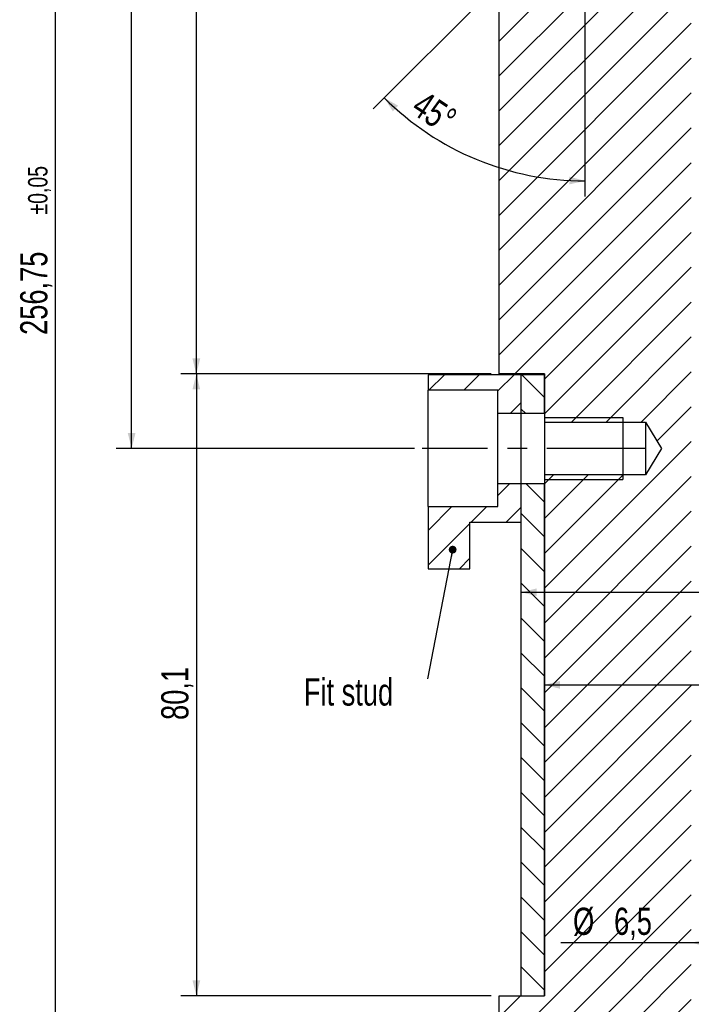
# Model space of a CAD drawing. Header units: millimetres. Extents: x 8 to 862, y 8 to 585.
# Tile 33 of 84: x 216 to 303, y 204 to 330. Entities that reach past the tile are written whole.
import ezdxf

# ---------------------------------------------------------------- set-up
doc = ezdxf.new("R2010")
doc.units = ezdxf.units.MM
doc.linetypes.add('CENTERX2', pattern=[20.32, 12.7, -2.54, 2.54, -2.54])
for name, color, linetype in [('CENTERLINE', 4, 'CENTERX2'), ('DIMENSIONS', 2, 'Continuous'), ('HATCH', 3, 'Continuous'), ('TEXT', 2, 'Continuous')]:
    doc.layers.add(name, color=color, linetype=linetype)
doc.layers.add('OUTLINE', color=7, linetype='Continuous', lineweight=25)
doc.styles.add('SLDTEXTSTYLE0', font='TXT', dxfattribs={"width": 0.75})
doc.dimstyles.new('SLDDIMSTYLE2', dxfattribs={"dimtxt": 3.5, "dimasz": 2, "dimexe": 0, "dimexo": 0.0625, "dimgap": 0.875, "dimtad": 1, "dimrnd": 1e-09, "dimzin": 12, "dimdsep": 46, "dimtxsty": 'SLDTEXTSTYLE0', "dimsah": 1, "dimcen": 0.09, "dimadec": 0, "dimazin": 3, "dimtfac": 1, "dimtofl": 0, "dimtmove": 0, "dimatfit": 3, "dimfxl": 0, "dimfrac": 2, "dimtolj": 1, "dimtzin": 12, "dimarcsym": 0})
doc.dimstyles.new('SLDDIMSTYLE20', dxfattribs={"dimtxt": 0.18, "dimasz": 1, "dimexe": 0, "dimexo": 0.0625, "dimgap": 0, "dimtad": 0, "dimtih": 1, "dimtoh": 1, "dimdec": 0, "dimrnd": 1e-09, "dimzin": 0, "dimdsep": 46, "dimtxsty": 'Standard', "dimblk1": 'DOT', "dimblk2": 'DOT', "dimsah": 1, "dimcen": 0.09, "dimadec": 0, "dimazin": 0, "dimtfac": 1, "dimtdec": 0, "dimtofl": 0, "dimtmove": 0, "dimatfit": 3, "dimldrblk": 'DOT', "dimfxl": 0, "dimfrac": 2, "dimtolj": 1, "dimtzin": 0, "dimarcsym": 0})
doc.dimstyles.new('SLDDIMSTYLE3', dxfattribs={"dimtxt": 3.5, "dimasz": 2, "dimexe": 0, "dimexo": 0.0625, "dimgap": 0.875, "dimtad": 1, "dimrnd": 1e-09, "dimzin": 12, "dimdsep": 46, "dimtxsty": 'SLDTEXTSTYLE0', "dimsah": 1, "dimcen": 0.09, "dimadec": 0, "dimazin": 3, "dimtol": 1, "dimtp": 0.05, "dimtm": 0.05, "dimtfac": 1, "dimtofl": 0, "dimtmove": 0, "dimatfit": 3, "dimfxl": 0, "dimfrac": 2, "dimtolj": 1, "dimarcsym": 0})
doc.dimstyles.new('SLDDIMSTYLE8', dxfattribs={"dimtxt": 3.5, "dimasz": 2, "dimexe": 0, "dimexo": 0.0625, "dimgap": 0.875, "dimtad": 1, "dimdec": 4, "dimzin": 12, "dimdsep": 46, "dimtxsty": 'SLDTEXTSTYLE0', "dimsah": 1, "dimcen": 0.09, "dimazin": 3, "dimtfac": 1, "dimtofl": 0, "dimtmove": 0, "dimatfit": 3, "dimfxl": 0, "dimfrac": 2, "dimtolj": 1, "dimtzin": 12, "dimarcsym": 0})

# ---------------------------------------------------------------- blocks, each defined once
blk = doc.blocks.new('_D_3')
at = {"layer": 'DIMENSIONS'}
for p, q in [((275.26, 410.83), (228.9, 410.83)), ((230.9, 275.13), (230.9, 410.83)), ((267.3, 275.13), (228.9, 275.13))]:
    blk.add_line(p, q, dxfattribs=at)
for points in [[(230.9, 410.83), (230.4, 408.83), (231.4, 408.83)], [(230.9, 275.13), (231.4, 277.13), (230.4, 277.13)]]:
    blk.add_solid(points, dxfattribs=at)
at = {"layer": 'DIMENSIONS', "attachment_point": 1, "rotation": 90, "style": 'SLDTEXTSTYLE0'}
for s, insert, char_height in [('±0,05', (227.4, 345.49), 2.5), ('135,7', (226.39, 332.56), 3.5)]:
    blk.add_mtext(s, dxfattribs=dict(at, insert=insert, char_height=char_height))
blk = doc.blocks.new('_D_13')
at = {"layer": 'DIMENSIONS'}
for p, q in [((275.26, 410.83), (237.23, 410.83)), ((239.23, 284.73), (239.23, 410.83)), ((277.21, 284.73), (237.23, 284.73))]:
    blk.add_line(p, q, dxfattribs=at)
for points in [[(239.23, 410.83), (238.73, 408.83), (239.73, 408.83)], [(239.23, 284.73), (239.73, 286.73), (238.73, 286.73)]]:
    blk.add_solid(points, dxfattribs=at)
at = {"layer": 'DIMENSIONS', "attachment_point": 1, "rotation": 90, "style": 'SLDTEXTSTYLE0'}
for s, insert, char_height in [('±0,05', (235.73, 350.1), 2.5), ('126,1', (234.71, 337.17), 3.5)]:
    blk.add_mtext(s, dxfattribs=dict(at, insert=insert, char_height=char_height))
blk = doc.blocks.new('_D_27')
at = {"layer": 'DIMENSIONS'}
for p, q in [((288.26, 429.83), (219.06, 429.83)), ((221.06, 429.83), (221.06, 173.09)), ((280.21, 173.09), (219.06, 173.09))]:
    blk.add_line(p, q, dxfattribs=at)
for points in [[(221.06, 429.83), (220.56, 427.83), (221.56, 427.83)], [(221.06, 173.09), (221.56, 175.09), (220.56, 175.09)]]:
    blk.add_solid(points, dxfattribs=at)
at = {"layer": 'DIMENSIONS', "attachment_point": 1, "rotation": 90, "style": 'SLDTEXTSTYLE0'}
for s, insert, char_height in [('±0,05', (217.56, 305.26), 2.5), ('256,75', (216.55, 289.75), 3.5)]:
    blk.add_mtext(s, dxfattribs=dict(at, insert=insert, char_height=char_height))
blk = doc.blocks.new('_D_28')
at = {"layer": 'DIMENSIONS'}
for p, q in [((302.96, 211.47), (286.14, 211.47)), ((309.46, 211.47), (302.96, 211.47))]:
    blk.add_line(p, q, dxfattribs=at)
for points in [[(302.96, 211.47), (304.96, 210.97), (304.96, 211.97)], [(309.46, 211.47), (307.46, 211.97), (307.46, 210.97)]]:
    blk.add_solid(points, dxfattribs=at)
at = {"layer": 'DIMENSIONS', "char_height": 3.5, "attachment_point": 1, "style": 'SLDTEXTSTYLE0'}
for s, insert in [('%%c', (287.73, 215.98)), ('6,5', (293.01, 215.98))]:
    blk.add_mtext(s, dxfattribs=dict(at, insert=insert))
blk = doc.blocks.new('_D_32')
at = {"layer": 'DIMENSIONS'}
for p, q in [((289.26, 345.13), (289.26, 307.59)), ((278.38, 335.25), (262, 318.88))]:
    blk.add_line(p, q, dxfattribs=at)
blk.add_arc((289.26, 346.13), 36.54, 225, 270, dxfattribs=at)
for points in [[(263.42, 320.29), (264.53, 318.55), (265.21, 319.28)], [(289.26, 309.59), (287.27, 310.14), (287.25, 309.14)]]:
    blk.add_solid(points, dxfattribs=at)
at = {"layer": 'DIMENSIONS', "insert": (268.63, 321.37), "char_height": 3.5, "attachment_point": 1, "rotation": 326.4768, "style": 'SLDTEXTSTYLE0'}
blk.add_mtext('45°', dxfattribs=at)
blk = doc.blocks.new('_D_36')
at = {"layer": 'DIMENSIONS'}
blk.add_line((284.06, 244.68), (424.36, 244.68), dxfattribs=at)
for points in [[(284.06, 244.68), (286.06, 244.18), (286.06, 245.18)], [(424.36, 244.68), (422.36, 245.18), (422.36, 244.18)]]:
    blk.add_solid(points, dxfattribs=at)
at = {"layer": 'DIMENSIONS', "insert": (325.47, 249.2), "char_height": 3.5, "attachment_point": 1, "style": 'SLDTEXTSTYLE0'}
blk.add_mtext('140,3', dxfattribs=at)
blk = doc.blocks.new('_D_37')
at = {"layer": 'DIMENSIONS'}
blk.add_line((281.06, 256.61), (354.21, 256.61), dxfattribs=at)
for points in [[(281.06, 256.61), (283.06, 256.11), (283.06, 257.11)], [(354.21, 256.61), (352.21, 257.11), (352.21, 256.11)]]:
    blk.add_solid(points, dxfattribs=at)
at = {"layer": 'DIMENSIONS', "insert": (323.61, 261.13), "char_height": 3.5, "attachment_point": 1, "style": 'SLDTEXTSTYLE0'}
blk.add_mtext('73,15', dxfattribs=at)
blk = doc.blocks.new('_D_39')
at = {"layer": 'DIMENSIONS'}
for p, q in [((277.21, 284.73), (237.23, 284.73)), ((239.23, 284.73), (239.23, 204.63)), ((277.21, 204.63), (237.23, 204.63))]:
    blk.add_line(p, q, dxfattribs=at)
for points in [[(239.23, 284.73), (238.73, 282.73), (239.73, 282.73)], [(239.23, 204.63), (239.73, 206.63), (238.73, 206.63)]]:
    blk.add_solid(points, dxfattribs=at)
at = {"layer": 'DIMENSIONS', "insert": (234.71, 240.16), "char_height": 3.5, "attachment_point": 1, "rotation": 90, "style": 'SLDTEXTSTYLE0'}
blk.add_mtext('80,1', dxfattribs=at)
blk = doc.blocks.new('_Dot')
at = {"color": 0, "linetype": 'ByBlock', "lineweight": -2}
blk.add_line((-0.5, 0), (-1, 0), dxfattribs=at)
at = {"color": 0, "linetype": 'ByBlock', "const_width": 0.5}
blk.add_lwpolyline([(-0.25, 0, 1), (0.25, 0, 1)], format="xyb", close=True, dxfattribs=at)

msp = doc.modelspace()

# ---------------------------------------------------------------- hatches: boundary and pattern name
at = {"layer": 'HATCH'}
h = msp.add_hatch(dxfattribs=at)
h.set_pattern_fill('ANSI31', color=256, angle=3e-322, style=0)
edge = h.paths.add_edge_path(flags=0)
edge.add_line((289.25884, 346.13342), (279.08752, 335.9621))
edge.add_arc((281.20884, 333.84078), 3, 135, 180)
edge.add_line((278.20884, 333.84078), (278.20884, 284.73342))
edge.add_line((278.20884, 284.73342), (284.05884, 284.73342))
edge.add_line((284.05884, 284.73342), (284.05884, 278.53342))
edge.add_line((284.05884, 278.53342), (297.05884, 278.53342))
edge.add_line((297.05884, 278.53342), (299.10177, 275.13342))
edge.add_line((299.10177, 275.13342), (297.05884, 271.73342))
edge.add_line((297.05884, 271.73342), (284.05884, 271.73342))
edge.add_line((284.05884, 271.73342), (284.05884, 204.63342))
edge.add_line((284.05884, 204.63342), (278.20884, 204.63342))
edge.add_line((278.20884, 204.63342), (278.20884, 176.08726))
edge.add_arc((281.20884, 176.08726), 3, 180, 270)
edge.add_line((281.20884, 173.08726), (302.95884, 173.08726))
edge.add_line((302.95884, 173.08726), (302.95884, 429.83342))
edge.add_line((302.95884, 429.83342), (289.25884, 429.83342))
edge.add_line((289.25884, 429.83342), (289.25884, 410.83342))
edge.add_line((289.25884, 410.83342), (289.25884, 346.13342))
h = msp.add_hatch(dxfattribs=at)
h.set_pattern_fill('ANSI31', color=256, style=0)
h.paths.add_polyline_path([(281.05884, 284.63342), (269.05884, 284.63342), (269.05884, 282.63342), (278.05884, 282.63342), (278.05884, 279.63342), (281.05884, 279.63342)], flags=0)
h = msp.add_hatch(dxfattribs=at)
h.set_pattern_fill('ANSI31', color=256, angle=90, style=0)
h.paths.add_polyline_path([(284.05884, 284.63342), (281.05884, 284.63342), (281.05884, 279.63342), (284.05884, 279.63342)], flags=0)
h = msp.add_hatch(dxfattribs=at)
h.set_pattern_fill('ANSI31', color=256, style=0)
h.paths.add_polyline_path([(274.45884, 265.63342), (281.05884, 265.63342), (281.05884, 270.63342), (278.05884, 270.63342), (278.05884, 267.63342), (269.05884, 267.63342), (269.05884, 259.63342), (274.45884, 259.63342)], flags=0)
h = msp.add_hatch(dxfattribs=at)
h.set_pattern_fill('ANSI31', color=256, angle=90, style=0)
h.paths.add_polyline_path([(281.05884, 204.63342), (284.05884, 204.63342), (284.05884, 270.63342), (281.05884, 270.63342)], flags=0)

# ---------------------------------------------------------------- linework, layer by layer
at = {"layer": 'CENTERLINE'}
msp.add_line((297.05884, 275.13342), (268.29904, 275.13342), dxfattribs=at)
at = {"layer": 'OUTLINE'}
for p, q in [((278.20884, 284.73342), (278.20884, 333.84078)), ((281.05884, 284.63342), (269.05884, 284.63342)), ((269.05884, 284.63342), (269.05884, 282.63342)), ((284.05884, 284.73342), (278.20884, 284.73342)), ((281.05884, 279.63342), (281.05884, 284.63342)), ((284.05884, 284.63342), (281.05884, 284.63342)), ((284.05884, 284.73342), (284.05884, 278.53342)), ((284.05884, 279.63342), (284.05884, 284.63342)), ((278.05884, 282.63342), (269.05884, 282.63342)), ((269.05884, 267.63342), (269.05884, 282.63342)), ((278.05884, 279.63342), (278.05884, 282.63342)), ((281.05884, 279.63342), (278.05884, 279.63342)), ((278.05884, 270.63342), (278.05884, 279.63342)), ((281.05884, 270.63342), (281.05884, 279.63342)), ((284.05884, 279.63342), (281.05884, 279.63342)), ((284.05884, 279.13342), (294.15884, 279.13342)), ((294.15884, 279.13342), (294.15884, 271.13342)), ((284.05884, 278.53342), (297.05884, 278.53342)), ((284.05884, 278.53342), (284.05884, 271.73342)), ((297.05884, 278.53342), (299.10176, 275.13342)), ((297.05884, 278.53342), (297.05884, 271.73342)), ((299.10176, 275.13342), (297.05884, 271.73342)), ((284.05884, 271.73342), (284.05884, 204.63342)), ((297.05884, 271.73342), (284.05884, 271.73342)), ((278.05884, 267.63342), (278.05884, 270.63342)), ((278.05884, 270.63342), (281.05884, 270.63342)), ((281.05884, 265.63342), (281.05884, 270.63342)), ((281.05884, 270.63342), (284.05884, 270.63342)), ((281.05884, 204.63342), (281.05884, 270.63342)), ((284.05884, 271.13342), (294.15884, 271.13342)), ((284.05884, 204.63342), (284.05884, 270.63342)), ((269.05884, 267.63342), (278.05884, 267.63342)), ((269.05884, 267.63342), (269.05884, 259.63342)), ((274.45884, 259.63342), (274.45884, 265.63342)), ((274.45884, 265.63342), (281.05884, 265.63342)), ((269.05884, 259.63342), (274.45884, 259.63342)), ((278.20884, 176.08725), (278.20884, 204.63342)), ((278.20884, 204.63342), (284.05884, 204.63342)), ((281.05884, 204.63342), (284.05884, 204.63342))]:
    msp.add_line(p, q, dxfattribs=at)

# ---------------------------------------------------------------- texts
at = {"layer": 'TEXT', "insert": (253.06199, 245.51251), "char_height": 3.5, "attachment_point": 1, "style": 'SLDTEXTSTYLE0'}
msp.add_mtext('Fit stud', dxfattribs=at)

# ---------------------------------------------------------------- dimensions: what is measured, and where the dimension line sits
at = {"layer": 'DIMENSIONS'}
for base, p1, p2, dimstyle, picture, middle in [((221.05884, 173.08726), (289.25884, 429.83342), (281.20884, 173.08726), 'SLDDIMSTYLE3', '_D_27', (221.05884, 301.46034)), ((230.903, 410.83342), (268.29904, 275.13342), (276.25884, 410.83342), 'SLDDIMSTYLE3', '_D_3', (230.903, 342.98342)), ((239.22669, 410.83342), (278.20884, 284.73342), (276.25884, 410.83342), 'SLDDIMSTYLE3', '_D_13', (239.22669, 347.78342)), ((239.22669, 204.63342), (278.20884, 284.73342), (278.20884, 204.63342), 'SLDDIMSTYLE2', '_D_39', (239.22669, 244.68342))]:
    dim = msp.add_linear_dim(base=base, p1=p1, p2=p2, angle=90, dimstyle=dimstyle, dxfattribs=at)
    dim.commit()
    dim.dimension.update_dxf_attribs({"geometry": picture, "text_midpoint": middle, "dimtype": 160})
dim = msp.add_angular_dim_2l(base=(275.27381, 312.37058), line1=((289.25884, 429.83342), (289.25884, 346.13342)), line2=((279.08752, 335.9621), (289.25884, 346.13342)), dimstyle='SLDDIMSTYLE8', dxfattribs=at)
dim.commit()
dim.dimension.update_dxf_attribs({"geometry": '_D_32', "text_midpoint": (269.07616, 315.66754), "dimtype": 162})
for base, p1, p2, picture, middle in [((354.20884, 256.61401), (281.05884, 279.63342), (354.20884, 171.08726), '_D_37', (329.42431, 256.61401)), ((424.35884, 244.68342), (284.05884, 271.73342), (424.35884, 271.73342), '_D_36', (331.28393, 244.68342))]:
    dim = msp.add_linear_dim(base=base, p1=p1, p2=p2, dimstyle='SLDDIMSTYLE2', dxfattribs=at)
    dim.commit()
    dim.dimension.update_dxf_attribs({"geometry": picture, "text_midpoint": middle, "dimtype": 160})
dim = msp.add_linear_dim(base=(302.95884, 211.46955), p1=(309.45884, 199.63143), p2=(302.95884, 173.08726), text='%%c<>', dimstyle='SLDDIMSTYLE2', dxfattribs=at)
dim.commit()
dim.dimension.update_dxf_attribs({"geometry": '_D_28', "text_midpoint": (293.59885, 211.46955), "dimtype": 160})

# ---------------------------------------------------------------- leaders
at = {"layer": 'TEXT'}
msp.add_leader([(272.22958, 262.09834), (269.00733, 245.47023)], dimstyle='SLDDIMSTYLE20', dxfattribs=at)

doc.saveas('drawing.dxf')
